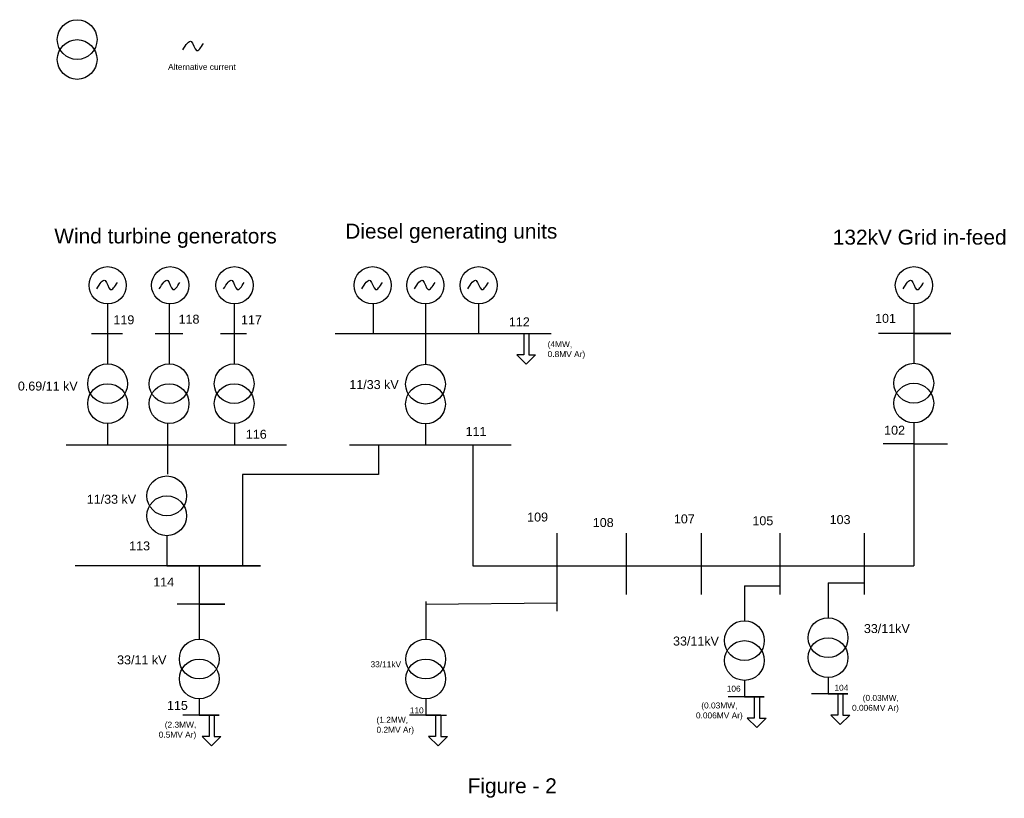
# Model space of a CAD drawing. Header units: inches. Extents: x 641 to 1568, y 969 to 2129.
# Tile 1 of 2: x 641 to 806, y 969 to 1099. Entities that reach past the tile are written whole.
import ezdxf

# ---------------------------------------------------------------- set-up
doc = ezdxf.new("R2010")
doc.units = ezdxf.units.IN
doc.styles.get("Standard").update_dxf_attribs({"font": 'Arial.ttf'})

msp = doc.modelspace()

# ---------------------------------------------------------------- linework, layer by layer
for p, q in [((655.84, 1051.48), (655.84, 1041.44)), ((666.14, 1051.48), (666.14, 1041.44)), ((677.04, 1051.48), (677.04, 1041.44)), ((700.33, 1051.48), (700.33, 1046.54)), ((709.09, 1051.48), (709.09, 1046.54)), ((717.98, 1051.48), (717.98, 1046.54)), ((790.9, 1051.48), (790.9, 1046.54)), ((653.12, 1046.54), (658.36, 1046.54)), ((663.78, 1046.54), (668.42, 1046.54)), ((674.77, 1046.54), (679.12, 1046.54)), ((693.94, 1046.54), (730.17, 1046.54)), ((709.09, 1046.54), (709.09, 1041.37)), ((725.55, 1046.54), (725.55, 1042.92)), ((726.4, 1046.54), (726.4, 1042.92)), ((797.1, 1046.54), (784.97, 1046.54)), ((790.9, 1046.71), (790.9, 1041.53)), ((790.9, 1046.54), (797.1, 1046.54)), ((725.55, 1042.92), (724.38, 1042.92)), ((724.38, 1042.92), (725.96, 1041.35)), ((727.53, 1042.92), (725.96, 1041.35)), ((726.4, 1042.92), (727.53, 1042.92)), ((655.84, 1031.44), (655.84, 1027.87)), ((665.89, 1031.44), (665.89, 1027.87)), ((677.1, 1031.44), (677.1, 1027.87)), ((709.09, 1031.36), (709.09, 1027.87)), ((790.9, 1031.52), (790.9, 1028.04)), ((648.88, 1027.87), (685.79, 1027.87)), ((665.89, 1027.87), (665.89, 1022.96)), ((696.37, 1027.87), (723.45, 1027.87)), ((701.22, 1027.87), (701.22, 1022.92)), ((717.01, 1027.87), (717.01, 1007.61)), ((790.9, 1028.04), (785.76, 1028.04)), ((790.9, 1028.04), (796.56, 1028.04)), ((790.9, 1028.04), (790.9, 1007.61)), ((701.22, 1022.92), (678.44, 1022.92)), ((678.44, 1022.92), (678.44, 1007.61)), ((731.1, 1013.07), (731.1, 1002.78)), ((742.74, 1013.07), (742.74, 1002.78)), ((755.27, 1013.07), (755.27, 1002.78)), ((768.47, 1013.07), (768.47, 1002.78)), ((782.56, 1013.07), (782.56, 1002.78)), ((665.75, 1012.65), (665.75, 1007.61)), ((681.47, 1007.61), (650.43, 1007.61)), ((665.75, 1007.61), (681.47, 1007.61)), ((671.19, 1007.61), (671.19, 1001.17)), ((717.01, 1007.61), (790.9, 1007.61)), ((776.53, 1004.73), (776.53, 998.89)), ((776.53, 1004.73), (782.56, 1004.73)), ((762.52, 1004.25), (762.52, 998.41)), ((762.52, 1004.25), (768.47, 1004.25)), ((709.13, 1001.65), (709.13, 995.81)), ((709.13, 1001.17), (731.1, 1001.38)), ((731.1, 1002.78), (731.1, 999.98)), ((675.45, 1001.17), (667.48, 1001.17)), ((671.19, 1001.17), (671.19, 995.33)), ((671.19, 1001.17), (675.45, 1001.17)), ((709.13, 1001.17), (709.13, 995.33)), ((762.52, 988.4), (762.52, 985.65)), ((776.53, 988.89), (776.53, 986.14)), ((671.19, 985.32), (671.19, 982.57)), ((709.13, 985.32), (709.13, 982.57)), ((709.13, 985.32), (709.13, 983.06)), ((765.84, 985.65), (759.78, 985.65)), ((762.52, 985.65), (765.84, 985.65)), ((764.18, 985.65), (764.18, 982.1)), ((765.03, 985.65), (765.03, 982.1)), ((779.84, 986.14), (773.78, 986.14)), ((776.53, 986.14), (779.84, 986.14)), ((778.18, 986.14), (778.18, 982.59)), ((779.03, 986.14), (779.03, 982.59)), ((674.5, 982.57), (668.45, 982.57)), ((671.19, 982.57), (674.5, 982.57)), ((672.84, 982.57), (672.84, 979.02)), ((673.69, 982.57), (673.69, 979.02)), ((711.64, 982.57), (706.39, 982.57)), ((709.13, 982.57), (711.64, 982.57)), ((710.79, 982.57), (710.79, 979.02)), ((710.79, 982.57), (710.79, 979.51)), ((711.64, 982.57), (711.64, 979.02)), ((711.64, 982.57), (711.64, 979.51)), ((711.64, 982.57), (712.64, 982.57)), ((764.18, 982.1), (763.01, 982.1)), ((763.01, 982.1), (764.58, 980.53)), ((766.16, 982.1), (764.58, 980.53)), ((765.03, 982.1), (766.16, 982.1)), ((778.18, 982.59), (777.01, 982.59)), ((777.01, 982.59), (778.59, 981.02)), ((780.16, 982.59), (778.59, 981.02)), ((779.03, 982.59), (780.16, 982.59)), ((672.84, 979.02), (671.68, 979.02)), ((671.68, 979.02), (673.25, 977.45)), ((674.82, 979.02), (673.25, 977.45)), ((673.69, 979.02), (674.82, 979.02)), ((710.79, 979.02), (709.62, 979.02)), ((709.62, 979.02), (711.19, 977.45)), ((712.77, 979.02), (711.19, 977.45)), ((711.64, 979.02), (712.77, 979.02))]:
    msp.add_line(p, q)
for centre, radius in [((650.74, 1095.74), 3.33), ((650.74, 1092.41), 3.33), ((655.84, 1054.59), 3.12), ((666.32, 1054.59), 3.12), ((677.1, 1054.59), 3.12), ((700.24, 1054.59), 3.12), ((709.06, 1054.59), 3.12), ((718, 1054.59), 3.12), ((790.92, 1054.59), 3.12), ((655.84, 1038.11), 3.33), ((666.14, 1038.11), 3.33), ((677.04, 1038.11), 3.33), ((709.09, 1038.03), 3.33), ((790.9, 1038.19), 3.33), ((655.84, 1034.77), 3.33), ((666.14, 1034.77), 3.33), ((677.04, 1034.77), 3.33), ((709.09, 1034.7), 3.33), ((790.9, 1034.86), 3.33), ((665.75, 1019.32), 3.33), ((665.75, 1015.98), 3.33), ((762.52, 995.07), 3.33), ((776.53, 995.56), 3.33), ((671.19, 991.99), 3.33), ((709.13, 991.99), 3.33), ((762.52, 991.74), 3.33), ((776.53, 992.22), 3.33), ((671.19, 988.66), 3.33), ((709.13, 988.66), 3.33)]:
    msp.add_circle(centre, radius)
for points in [[(668.44, 1094.02), (669.85, 1095.43), (670.72, 1093.92), (671.9, 1095.1)], [(654.01, 1053.99), (655.42, 1055.39), (656.29, 1053.89), (657.47, 1055.06)], [(664.49, 1053.99), (665.9, 1055.39), (666.77, 1053.89), (667.95, 1055.06)], [(675.27, 1053.99), (676.68, 1055.39), (677.55, 1053.89), (678.72, 1055.06)], [(698.42, 1053.99), (699.83, 1055.39), (700.7, 1053.89), (701.87, 1055.06)], [(707.24, 1053.99), (708.65, 1055.39), (709.52, 1053.89), (710.69, 1055.06)], [(716.18, 1053.99), (717.59, 1055.39), (718.46, 1053.89), (719.63, 1055.06)], [(789.1, 1053.99), (790.51, 1055.39), (791.38, 1053.89), (792.55, 1055.06)]]:
    msp.add_spline(points, degree=3)

# ---------------------------------------------------------------- texts
at = {"attachment_point": 1}
for s, width, insert, char_height in [('\\pxqc;Alternative current', 15.6257, (663.82, 1091.67), 1), ('\\pxqc;Wind turbine generators', 40.781, (645.15, 1064.1), 2.5), ('\\pxqc;Diesel generating units', 37.6107, (694.61, 1064.91), 2.5), ('\\pxqc;132kV Grid in-feed', 35.8702, (773.95, 1063.9), 2.5), ('119', 4.1683, (656.82, 1049.56), 1.5), ('118', 4.5592, (667.73, 1049.66), 1.5), ('117', 6.1843, (678.18, 1049.56), 1.5), ('\\pxqc;112', 6.3899, (721.62, 1049.21), 1.5), ('\\pxqc;101', 4.8755, (783.72, 1049.8), 1.5), ('(4MW,\\P0.8MV Ar)', 15.2335, (729.56, 1045.23), 1), ('\\pxqr;0.69/11 kV', 24.6606, (626.16, 1038.46), 1.5), ('\\pxqr;11/33 kV', 15.256, (689.35, 1038.71), 1.5), ('\\pxqc;102', 3.9195, (785.72, 1031.07), 1.5), ('116', 6.7847, (679, 1030.39), 1.5), ('\\pxqc;111', 6.5825, (714.27, 1030.86), 1.5), ('\\A1;\\pxqr;11/33 kV', 16.8461, (643.77, 1019.5), 1.5), ('\\pxqc;109', 6.464, (724.64, 1016.52), 1.5), ('\\pxqc;107', 7.5345, (748.69, 1016.21), 1.5), ('\\pxqc;108', 6.915, (735.41, 1015.6), 1.5), ('\\pxqc;105', 7.6008, (761.81, 1015.9), 1.5), ('\\pxqc;103', 8.617, (774.24, 1016.09), 1.5), ('\\pxqc;113', 9.0871, (656.66, 1011.69), 1.5), ('\\pxqc;114', 5.2447, (662.61, 1005.64), 1.5), ('33/11kV', 26.9736, (782.54, 997.84), 1.5), ('\\pxqr;33/11kV', 10.3823, (747.87, 995.75), 1.5), ('\\pxqc;33/11 kV', 13.7498, (654.69, 992.6), 1.5), ('\\pxqr;33/11kV', 19.0558, (685.95, 991.61), 1), ('\\pxqc;106', 3.2526, (759.1, 987.53), 1), ('104', 4.0459, (777.6, 987.67), 1), ('\\pxqc;115', 4.0432, (665.51, 984.97), 1.5), ('\\pxqc;(0.03MW,\\P0.006MV Ar)', 9.524, (753.56, 984.71), 1), ('\\pxqr;(0.03MW,\\P0.006MV Ar)', 9.362, (779.03, 985.98), 1), ('\\pxqc;110', 3.5279, (705.86, 983.88), 1), ('\\pxqr;(2.3MW,\\P0.5MV Ar)', 9.3688, (661.32, 981.49), 1), ('(1.2MW,\\P0.2MV Ar)', 7.7804, (700.89, 982.31), 1), ('\\pxqc;Figure - 2', 63.2058, (692.02, 972.01), 2.5)]:
    msp.add_mtext_dynamic_manual_height_columns(s, width=width, gutter_width=12.5, heights=[0], dxfattribs=dict(at, insert=insert, char_height=char_height))

doc.saveas('drawing.dxf')
